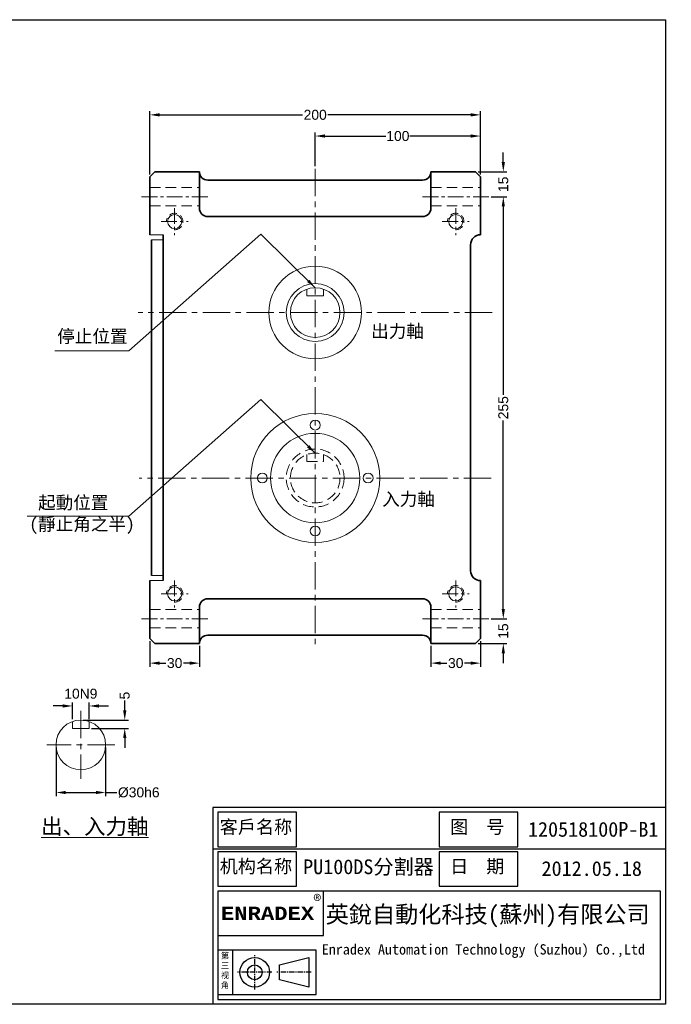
# Model space of a CAD drawing. Header units: inches. Extents: x -28 to 823, y -4 to 591.
# Tile 3 of 3: x 429 to 823, y -4 to 591. Entities that reach past the tile are written whole.
import ezdxf

# ---------------------------------------------------------------- set-up
doc = ezdxf.new("R2010")
doc.units = ezdxf.units.IN
doc.header["$MEASUREMENT"] = 0
doc.linetypes.add('CENTER', pattern=[50.8, 31.75, -6.35, 6.35, -6.35])
doc.linetypes.add('HIDDEN2', pattern=[4.7625, 3.175, -1.5875])
doc.layers.add('A主綫', color=7, linetype='Continuous')
doc.layers.add('D主中心綫', color=1, linetype='CENTER')
for name, color, linetype, lineweight in [('PX', 7, 'Continuous', 20), ('中心線', 1, 'CENTER', 20), ('付虛線', 54, 'HIDDEN2', 15), ('實線', 7, 'Continuous', 35), ('標注', 3, 'Continuous', 20), ('細實線', 7, 'Continuous', 20)]:
    doc.layers.add(name, color=color, linetype=linetype, lineweight=lineweight)
doc.styles.get("Standard").update_dxf_attribs({"font": 'arial.ttf'})
doc.dimstyles.new('pu100ds', dxfattribs={"dimtxt": 6, "dimasz": 5.9, "dimexe": 2.2, "dimexo": 1.5, "dimgap": 1, "dimtad": 0, "dimdec": 4, "dimdsep": 46, "dimtxsty": 'Standard', "dimcen": 0, "dimadec": 0, "dimazin": 0, "dimtfac": 1, "dimtdec": 4, "dimtofl": 0, "dimtmove": 0, "dimatfit": 3, "dimfxl": 0, "dimtolj": 1, "dimtzin": 0, "dimarcsym": 0})

# ---------------------------------------------------------------- blocks, each defined once
blk = doc.blocks.new('*D26')
at = {"layer": 'Defpoints', "color": 0, "ltscale": 0.5}
for p in [(607.98, 520.54), (607.98, 500.77), (707.98, 495.88)]:
    blk.add_point(p, dxfattribs=at)
at = {"layer": '標注', "color": 0, "lineweight": -2, "ltscale": 0.5}
for p, q in [((607.98, 502.27), (607.98, 522.74)), ((613.88, 520.54), (650.65, 520.54)), ((702.08, 520.54), (665.32, 520.54)), ((707.98, 497.38), (707.98, 522.74))]:
    blk.add_line(p, q, dxfattribs=at)
at = {"layer": '標注', "color": 0, "ltscale": 0.5}
for points in [[(613.88, 521.53), (613.88, 519.56), (607.98, 520.54)], [(702.08, 521.53), (702.08, 519.56), (707.98, 520.54)]]:
    blk.add_solid(points, dxfattribs=at)
at = {"layer": '標注', "color": 0, "ltscale": 0.5, "insert": (657.98, 520.54), "char_height": 6, "attachment_point": 5}
blk.add_mtext('\\A1;100', dxfattribs=at)
blk = doc.blocks.new('*D27')
at = {"layer": 'Defpoints', "color": 0, "ltscale": 0.5}
for p in [(507.98, 533.34), (507.98, 495.88), (707.98, 495.88)]:
    blk.add_point(p, dxfattribs=at)
at = {"layer": '標注', "color": 0, "lineweight": -2, "ltscale": 0.5}
for p, q in [((507.98, 497.38), (507.98, 535.54)), ((707.98, 497.38), (707.98, 535.54)), ((513.88, 533.34), (600.31, 533.34)), ((702.08, 533.34), (615.65, 533.34))]:
    blk.add_line(p, q, dxfattribs=at)
at = {"layer": '標注', "color": 0, "ltscale": 0.5}
for points in [[(513.88, 534.32), (513.88, 532.35), (507.98, 533.34)], [(702.08, 534.32), (702.08, 532.35), (707.98, 533.34)]]:
    blk.add_solid(points, dxfattribs=at)
at = {"layer": '標注', "color": 0, "ltscale": 0.5, "insert": (607.98, 533.34), "char_height": 6, "attachment_point": 5}
blk.add_mtext('\\A1;200', dxfattribs=at)
blk = doc.blocks.new('*D28')
at = {"layer": 'Defpoints', "color": 0, "ltscale": 0.5}
for p in [(704.98, 498.88), (721.76, 498.88), (712.98, 483.88)]:
    blk.add_point(p, dxfattribs=at)
at = {"layer": '標注', "color": 0, "lineweight": -2, "ltscale": 0.5}
for p, q in [((721.76, 504.78), (721.76, 510.68)), ((706.48, 498.88), (723.96, 498.88)), ((714.48, 483.88), (723.96, 483.88)), ((721.76, 477.98), (721.76, 472.08))]:
    blk.add_line(p, q, dxfattribs=at)
at = {"layer": '標注', "color": 0, "ltscale": 0.5}
for points in [[(720.77, 504.78), (722.74, 504.78), (721.76, 498.88)], [(720.77, 477.98), (722.74, 477.98), (721.76, 483.88)]]:
    blk.add_solid(points, dxfattribs=at)
at = {"layer": '標注', "color": 0, "ltscale": 0.5, "insert": (721.76, 491.38), "char_height": 6, "attachment_point": 5, "rotation": 90}
blk.add_mtext('\\A1;15', dxfattribs=at)
blk = doc.blocks.new('*D29')
at = {"layer": 'Defpoints', "color": 0, "ltscale": 0.5}
for p in [(712.98, 483.88), (712.98, 228.88), (721.76, 228.88)]:
    blk.add_point(p, dxfattribs=at)
at = {"layer": '標注', "color": 0, "lineweight": -2, "ltscale": 0.5}
for p, q in [((714.48, 483.88), (723.96, 483.88)), ((721.76, 477.98), (721.76, 364.09)), ((721.76, 234.78), (721.76, 348.68)), ((714.48, 228.88), (723.96, 228.88))]:
    blk.add_line(p, q, dxfattribs=at)
at = {"layer": '標注', "color": 0, "ltscale": 0.5}
for points in [[(720.77, 477.98), (722.74, 477.98), (721.76, 483.88)], [(720.77, 234.78), (722.74, 234.78), (721.76, 228.88)]]:
    blk.add_solid(points, dxfattribs=at)
at = {"layer": '標注', "color": 0, "ltscale": 0.5, "insert": (721.76, 356.38), "char_height": 6, "attachment_point": 5, "rotation": 90}
blk.add_mtext('\\A1;255', dxfattribs=at)
blk = doc.blocks.new('*D30')
at = {"layer": 'Defpoints', "color": 0, "ltscale": 0.5}
for p in [(712.98, 228.88), (704.98, 213.88), (721.76, 213.88)]:
    blk.add_point(p, dxfattribs=at)
at = {"layer": '標注', "color": 0, "lineweight": -2, "ltscale": 0.5}
for p, q in [((721.76, 234.78), (721.76, 240.68)), ((714.48, 228.88), (723.96, 228.88)), ((706.48, 213.88), (723.96, 213.88)), ((721.76, 207.98), (721.76, 202.08))]:
    blk.add_line(p, q, dxfattribs=at)
at = {"layer": '標注', "color": 0, "ltscale": 0.5}
for points in [[(720.77, 234.78), (722.74, 234.78), (721.76, 228.88)], [(720.77, 207.98), (722.74, 207.98), (721.76, 213.88)]]:
    blk.add_solid(points, dxfattribs=at)
at = {"layer": '標注', "color": 0, "ltscale": 0.5, "insert": (721.76, 221.38), "char_height": 6, "attachment_point": 5, "rotation": 90}
blk.add_mtext('\\A1;15', dxfattribs=at)
blk = doc.blocks.new('*D31')
at = {"layer": 'Defpoints', "color": 0, "ltscale": 0.5}
for p in [(507.98, 216.88), (537.98, 213.88), (507.98, 202.03)]:
    blk.add_point(p, dxfattribs=at)
at = {"layer": '標注', "color": 0, "lineweight": -2, "ltscale": 0.5}
for p, q in [((507.98, 215.38), (507.98, 199.83)), ((537.98, 212.38), (537.98, 199.83)), ((513.88, 202.03), (517.7, 202.03)), ((532.08, 202.03), (528.27, 202.03))]:
    blk.add_line(p, q, dxfattribs=at)
at = {"layer": '標注', "color": 0, "ltscale": 0.5}
for points in [[(513.88, 203.01), (513.88, 201.05), (507.98, 202.03)], [(532.08, 203.01), (532.08, 201.05), (537.98, 202.03)]]:
    blk.add_solid(points, dxfattribs=at)
at = {"layer": '標注', "color": 0, "ltscale": 0.5, "insert": (522.98, 202.03), "char_height": 6, "attachment_point": 5}
blk.add_mtext('\\A1;30', dxfattribs=at)
blk = doc.blocks.new('*D32')
at = {"layer": 'Defpoints', "color": 0, "ltscale": 0.5}
for p in [(707.98, 216.88), (677.98, 213.88), (707.98, 202.03)]:
    blk.add_point(p, dxfattribs=at)
at = {"layer": '標注', "color": 0, "lineweight": -2, "ltscale": 0.5}
for p, q in [((707.98, 215.38), (707.98, 199.83)), ((677.98, 212.38), (677.98, 199.83)), ((683.88, 202.03), (687.7, 202.03)), ((702.08, 202.03), (698.27, 202.03))]:
    blk.add_line(p, q, dxfattribs=at)
at = {"layer": '標注', "color": 0, "ltscale": 0.5}
for points in [[(683.88, 203.01), (683.88, 201.05), (677.98, 202.03)], [(702.08, 203.01), (702.08, 201.05), (707.98, 202.03)]]:
    blk.add_solid(points, dxfattribs=at)
at = {"layer": '標注', "color": 0, "ltscale": 0.5, "insert": (692.98, 202.03), "char_height": 6, "attachment_point": 5}
blk.add_mtext('\\A1;30', dxfattribs=at)
blk = doc.blocks.new('*D44')
at = {"layer": 'Defpoints', "color": 0, "ltscale": 0.5}
for p in [(451.24, 152.62), (481.24, 152.62), (481.24, 123.83)]:
    blk.add_point(p, dxfattribs=at)
at = {"layer": '標注', "color": 0, "lineweight": -2, "ltscale": 0.5}
for p, q in [((451.24, 151.12), (451.24, 121.63)), ((481.24, 151.12), (481.24, 121.63)), ((457.14, 123.83), (475.34, 123.83)), ((481.24, 123.83), (488.06, 123.83))]:
    blk.add_line(p, q, dxfattribs=at)
at = {"layer": '標注', "color": 0, "ltscale": 0.5}
for points in [[(457.14, 124.82), (457.14, 122.85), (451.24, 123.83)], [(475.34, 124.82), (475.34, 122.85), (481.24, 123.83)]]:
    blk.add_solid(points, dxfattribs=at)
at = {"layer": '標注', "color": 0, "ltscale": 0.5, "insert": (501.28, 123.83), "char_height": 6, "attachment_point": 5}
blk.add_mtext('\\A1;%%C30h6', dxfattribs=at)
blk = doc.blocks.new('*D45')
at = {"layer": 'Defpoints', "color": 0, "ltscale": 0.5}
for p in [(461.24, 176.13), (461.24, 166.76), (471.24, 166.76)]:
    blk.add_point(p, dxfattribs=at)
at = {"layer": '標注', "color": 0, "lineweight": -2, "ltscale": 0.5}
for p, q in [((455.34, 176.13), (449.44, 176.13)), ((461.24, 168.26), (461.24, 178.33)), ((471.24, 168.26), (471.24, 178.33)), ((477.14, 176.13), (483.04, 176.13))]:
    blk.add_line(p, q, dxfattribs=at)
at = {"layer": '標注', "color": 0, "ltscale": 0.5}
for points in [[(455.34, 177.11), (455.34, 175.15), (461.24, 176.13)], [(477.14, 177.11), (477.14, 175.15), (471.24, 176.13)]]:
    blk.add_solid(points, dxfattribs=at)
at = {"layer": '標注', "color": 0, "ltscale": 0.5, "insert": (466.24, 183.53), "char_height": 6, "attachment_point": 5}
blk.add_mtext('\\A1;10N9', dxfattribs=at)
blk = doc.blocks.new('*D46')
at = {"layer": 'Defpoints', "color": 0, "ltscale": 0.5}
for p in [(466.24, 167.62), (492.79, 167.62), (471.24, 162.62)]:
    blk.add_point(p, dxfattribs=at)
at = {"layer": '標注', "color": 0, "lineweight": -2, "ltscale": 0.5}
for p, q in [((492.79, 173.52), (492.79, 179.42)), ((467.74, 167.62), (494.99, 167.62)), ((472.74, 162.62), (494.99, 162.62)), ((492.79, 156.72), (492.79, 150.82))]:
    blk.add_line(p, q, dxfattribs=at)
at = {"layer": '標注', "color": 0, "ltscale": 0.5}
for points in [[(491.81, 173.52), (493.78, 173.52), (492.79, 167.62)], [(491.81, 156.72), (493.78, 156.72), (492.79, 162.62)]]:
    blk.add_solid(points, dxfattribs=at)
at = {"layer": '標注', "color": 0, "ltscale": 0.5, "insert": (492.79, 182.41), "char_height": 6, "attachment_point": 5, "rotation": 90}
blk.add_mtext('\\A1;5', dxfattribs=at)

msp = doc.modelspace()

# ---------------------------------------------------------------- linework, layer by layer
at = {"layer": 'A主綫'}
for points in [[(-28.04366, 590.8531), (819.83134, 590.8531), (819.83134, -4.1469), (-28.04366, -4.1469)], [(549.10634, 91.0531), (596.70634, 91.0531), (596.70634, 111.8781), (549.10634, 111.8781)], [(682.98134, 91.0531), (730.58134, 91.0531), (730.58134, 111.8781), (682.98134, 111.8781)], [(549.10634, 67.2531), (596.70634, 67.2531), (596.70634, 88.0781), (549.10634, 88.0781)], [(682.98134, 67.2531), (730.58134, 67.2531), (730.58134, 88.0781), (682.98134, 88.0781)], [(549.10634, 64.2781), (549.10634, -1.1719), (816.85634, -1.1719), (816.85634, 64.2781)], [(549.10634, 37.5031), (613.06884, 37.5031), (613.06884, 64.2781), (549.10634, 64.2781)], [(549.10634, 1.8031), (608.60634, 1.8031), (608.60634, 28.5781), (549.10634, 28.5781)], [(586.29384, 10.7281), (586.29384, 19.6531), (604.14384, 24.1156), (604.14384, 6.2656)]]:
    msp.add_lwpolyline(points, close=True, dxfattribs=at)
for points in [[(819.83134, 114.8531), (546.13134, 114.8531), (546.13134, -4.1469)], [(819.83134, 89.5656), (546.13134, 89.5656)], [(558.03134, 28.5781), (558.03134, 1.8031)]]:
    msp.add_lwpolyline(points, dxfattribs=at)
for radius in [8.925, 4.4625]:
    msp.add_circle((571.41884, 15.1906), radius, dxfattribs=at)
at = {"layer": 'D主中心綫', "ltscale": 0.1}
for p, q in [((571.41884, 4.7781), (571.41884, 25.6031)), ((581.82968, 15.1906), (561.008, 15.1906)), ((605.63134, 15.1906), (584.80634, 15.1906))]:
    msp.add_line(p, q, dxfattribs=at)
at = {"layer": 'PX'}
for p, q in [((602.98335, 428.02545), (602.98335, 423.88331)), ((602.98335, 423.88331), (612.98335, 423.88331)), ((612.98335, 428.02545), (612.98335, 423.88331)), ((461.23907, 166.76228), (461.23907, 162.62015)), ((471.23907, 166.76228), (471.23907, 162.62015)), ((461.23907, 162.62015), (471.23907, 162.62015))]:
    msp.add_line(p, q, dxfattribs=at)
for centre, radius in [((607.98335, 413.88331), 28), ((607.98335, 413.88331), 17.5), ((607.98335, 413.88331), 15), ((607.98335, 313.88331), 39), ((607.98335, 345.88331), 3), ((607.98335, 313.88331), 27), ((575.98335, 313.88331), 3), ((639.98335, 313.88331), 3), ((607.98335, 281.88331), 3), ((466.23907, 152.62015), 15)]:
    msp.add_circle(centre, radius, dxfattribs=at)
at = {"layer": '中心線', "color": 1, "ltscale": 0.52}
for p, q in [((607.98335, 500.77258), (607.98335, 213.20319)), ((714.98335, 413.88331), (500.98335, 413.88331)), ((714.48335, 313.88331), (501.48335, 313.88331)), ((466.23907, 173.13478), (466.23907, 132.10551)), ((486.7537, 152.62015), (445.72443, 152.62015))]:
    msp.add_line(p, q, dxfattribs=at)
at = {"layer": '中心線', "ltscale": 0.3}
for p, q in [((502.98335, 483.88331), (542.98335, 483.88331)), ((672.98335, 483.88331), (712.98335, 483.88331)), ((522.98335, 477.03038), (522.98335, 460.73625)), ((692.98335, 477.03038), (692.98335, 460.73625)), ((514.83629, 468.88331), (531.13042, 468.88331)), ((684.83629, 468.88331), (701.13042, 468.88331)), ((522.98335, 252.03038), (522.98335, 235.73625)), ((692.98335, 252.03038), (692.98335, 235.73625)), ((514.83629, 243.88331), (531.13042, 243.88331)), ((684.83629, 243.88331), (701.13042, 243.88331)), ((502.98335, 228.88331), (542.98335, 228.88331)), ((672.98335, 228.88331), (712.98335, 228.88331))]:
    msp.add_line(p, q, dxfattribs=at)
at = {"layer": '付虛線', "ltscale": 2}
for p, q in [((507.98335, 489.38331), (537.98335, 489.38331)), ((677.98335, 489.38331), (707.98335, 489.38331)), ((507.98335, 478.38331), (537.98335, 478.38331)), ((677.98335, 478.38331), (707.98335, 478.38331)), ((602.98335, 328.02545), (602.98335, 323.88331)), ((612.98335, 328.02545), (612.98335, 323.88331)), ((602.98335, 323.88331), (612.98335, 323.88331)), ((507.98335, 234.38331), (537.98335, 234.38331)), ((677.98335, 234.38331), (707.98335, 234.38331)), ((507.98335, 223.38331), (537.98335, 223.38331)), ((677.98335, 223.38331), (707.98335, 223.38331))]:
    msp.add_line(p, q, dxfattribs=at)
for radius in [17.5, 15]:
    msp.add_circle((607.98335, 313.88331), radius, dxfattribs=at)
at = {"layer": '付虛線', "lineweight": 15, "ltscale": 1.5}
for centre in [(522.98335, 468.88331), (692.98335, 468.88331), (522.98335, 243.88331), (692.98335, 243.88331)]:
    msp.add_arc(centre, 5, 270, 180, dxfattribs=at)
at = {"layer": '實線'}
for p, q in [((510.98335, 498.88331), (507.98335, 495.88331)), ((507.98335, 495.88331), (507.98335, 460.88331)), ((510.98335, 498.88331), (537.98335, 498.88331)), ((537.98335, 498.88331), (537.98335, 476.88331)), ((542.98335, 493.88331), (607.98335, 493.88331)), ((672.98335, 493.88331), (607.98335, 493.88331)), ((677.98335, 498.88331), (677.98335, 476.88331)), ((704.98335, 498.88331), (677.98335, 498.88331)), ((704.98335, 498.88331), (707.98335, 495.88331)), ((707.98335, 495.88331), (707.98335, 460.88331)), ((542.98335, 471.88331), (607.98335, 471.88331)), ((672.98335, 471.88331), (607.98335, 471.88331)), ((515.98335, 460.88331), (515.98335, 251.88331)), ((508.98335, 457.88331), (508.98335, 254.88331)), ((701.98335, 454.88331), (701.98335, 257.88331)), ((507.98335, 251.88331), (507.98335, 216.88331)), ((707.98335, 251.88331), (707.98335, 216.88331)), ((542.98335, 240.88331), (607.98335, 240.88331)), ((672.98335, 240.88331), (607.98335, 240.88331)), ((537.98335, 213.88331), (537.98335, 235.88331)), ((677.98335, 213.88331), (677.98335, 235.88331)), ((510.98335, 213.88331), (507.98335, 216.88331)), ((510.98335, 213.88331), (507.98335, 216.88331)), ((542.98335, 218.88331), (607.98335, 218.88331)), ((672.98335, 218.88331), (607.98335, 218.88331)), ((707.98335, 216.88331), (704.98335, 213.88331)), ((704.98335, 213.88331), (707.98335, 216.88331)), ((510.98335, 213.88331), (537.98335, 213.88331)), ((704.98335, 213.88331), (677.98335, 213.88331))]:
    msp.add_line(p, q, dxfattribs=at)
at = {"layer": '實線', "lineweight": 15, "ltscale": 0.5}
for centre in [(522.98335, 468.88331), (692.98335, 468.88331), (522.98335, 243.88331), (692.98335, 243.88331)]:
    msp.add_circle(centre, 4.25, dxfattribs=at)
at = {"layer": '實線'}
for centre, radius, start, end in [((542.98335, 498.88331), 5, 180, 270), ((672.98335, 498.88331), 5, 270, 0), ((542.98335, 476.88331), 5, 180, 270), ((672.98335, 476.88331), 5, 270, 0), ((707.98335, 454.88331), 6, 90, 180), ((707.98335, 257.88331), 6, 180, 270), ((542.98335, 235.88331), 5, 90, 180), ((672.98335, 235.88331), 5, 0, 90), ((542.98335, 213.88331), 5, 90, 180), ((672.98335, 213.88331), 5, 0, 90)]:
    msp.add_arc(centre, radius, start, end, dxfattribs=at)
at = {"layer": '標注'}
for p, q in [((495.18874, 390.831), (450.54076, 390.831)), ((495.18874, 290.831), (433.706, 290.831))]:
    msp.add_line(p, q, dxfattribs=at)
at = {"layer": '細實線'}
for p, q in [((507.98335, 460.88331), (515.98335, 460.88331)), ((508.98335, 457.88331), (515.98335, 457.88331)), ((507.98335, 251.88331), (515.98335, 251.88331)), ((508.98335, 254.88331), (515.98335, 254.88331))]:
    msp.add_line(p, q, dxfattribs=at)

# ---------------------------------------------------------------- texts
at = {"layer": 'A主綫', "attachment_point": 1}
for s, insert, char_height, width in [('{\\fSimSun|b0|i0|c134|p2;客戶名称}', (550.23581, 107.05414), 8.0325, 46.0876602), ('{\\fSimSun|b0|i0|c134|p2; 图  号}', (684.11081, 107.05414), 8.0325, 46.0876602), ('{\\fSimSun|b0|i0|c134|p2;120518100P-B1}', (736.6658, 106.05453), 8.925, 80.8773234), ('{\\fSimSun|b0|i0|c134|p2;机构名称}', (550.23581, 83.25414), 8.0325, 46.0876602), ('{\\fSimSun|b0|i0|c134|p2;PU100DS分割器}', (600.70149, 83.42222), 8.925, 82.5835377), ('{\\fSimSun|b0|i0|c134|p2; 日  期}', (684.11081, 83.25414), 8.0325, 46.0876602), ('{\\fSimSun|b0|i0|c134|p2;2012.05.18}', (744.88817, 82.34729), 8.925, 63.3071652), ('{\\fSimSun|b0|i0|c134|p2;\\H1.19x;®\\fNSimSun|b0|i0|c134|p49;\\H0.8402x; }', (606.85589, 62.04442), 6.2475, 226.1792862), ('{\\fCourier New|b1|i0|c134|p49;\\H0.7714x;ENRADEX}', (550.98746, 54.86456), 10.4125, 59.5171364), ('{\\fSimSun|b1|i0|c134|p2;英銳自動化科技(蘇州)有限公司}', (614.32882, 55.36594), 10.26375, 205.5025189), ('{\\fSimSun|b0|i0|c134|p2;Enradex Automation Technology (Suzhou) Co.,Ltd\\fNSimSun|b0|i0|c134|p49; }', (611.95912, 32.17006), 6.2475, 207.1622966), ('{\\fNSimSun|b0|i0|c134|p49;第三视角}', (550.96764, 27.00226), 3.57, 7.0895849)]:
    msp.add_mtext(s, dxfattribs=dict(at, insert=insert, char_height=char_height, width=width))
at = {"layer": '標注', "ltscale": 0.5, "attachment_point": 1}
for s, insert, char_height, width in [('{\\fSimSun|b0|i0|c134|p2;出力軸}', (641.82208, 406.53948), 7.79625, 120.9218894), ('{\\fSimSun|b0|i0|c134|p2;停止位置}', (451.95118, 403.44863), 7.79625, 120.9218894), ('{\\fSimSun|b0|i0|c134|p2; 起動位置\\P(靜止角之半)}', (435.06443, 302.93142), 7.79625, 120.9218894), ('{\\fSimSun|b0|i0|c134|p2;入力軸}', (648.47098, 305.03075), 7.79625, 120.9218894), ('{\\fSimSun|b0|i0|c134|p2;\\L出、入力軸}', (442.15555, 108.1071), 9.52875, 101.0948751)]:
    msp.add_mtext(s, dxfattribs=dict(at, insert=insert, char_height=char_height, width=width))

# ---------------------------------------------------------------- dimensions: what is measured, and where the dimension line sits
at = {"layer": '標注', "ltscale": 0.5}
for base, p1, p2, picture, middle in [((507.98335, 533.33516), (707.98335, 495.88331), (507.98335, 495.88331), '*D27', (607.98335, 533.33516)), ((607.98335, 520.54353), (707.98335, 495.88331), (607.98335, 500.77258), '*D26', (657.98335, 520.54353)), ((507.98335, 202.03075), (537.98335, 213.88331), (507.98335, 216.88331), '*D31', (522.98335, 202.03075)), ((707.98335, 202.03075), (677.98335, 213.88331), (707.98335, 216.88331), '*D32', (692.98335, 202.03075))]:
    dim = msp.add_linear_dim(base=base, p1=p1, p2=p2, dimstyle='pu100ds', dxfattribs=at)
    dim.commit()
    dim.dimension.update_dxf_attribs({"geometry": picture, "text_midpoint": middle})
for base, p1, p2, picture, middle in [((721.75774, 498.88331), (712.98335, 483.88331), (704.98335, 498.88331), '*D28', (721.75774, 491.38331)), ((721.75774, 213.88331), (712.98335, 228.88331), (704.98335, 213.88331), '*D30', (721.75774, 221.38331))]:
    dim = msp.add_linear_dim(base=base, p1=p1, p2=p2, angle=90, dimstyle='pu100ds', dxfattribs=at)
    dim.commit()
    dim.dimension.update_dxf_attribs({"geometry": picture, "text_midpoint": middle, "dimtype": 160})
for base, p1, p2, picture, middle in [((721.75774, 228.88331), (712.98335, 483.88331), (712.98335, 228.88331), '*D29', (721.75774, 356.38331)), ((492.79307, 167.62015), (471.23907, 162.62015), (466.23907, 167.62015), '*D46', (492.79307, 182.40923))]:
    dim = msp.add_linear_dim(base=base, p1=p1, p2=p2, angle=90, dimstyle='pu100ds', dxfattribs=at)
    dim.commit()
    dim.dimension.update_dxf_attribs({"geometry": picture, "text_midpoint": middle})
dim = msp.add_linear_dim(base=(461.23907, 176.13108), p1=(471.23907, 166.76228), p2=(461.23907, 166.76228), text='<>N9', dimstyle='pu100ds', override={"dimtmove": 2}, dxfattribs=at)
dim.commit()
dim.dimension.update_dxf_attribs({"geometry": '*D45', "text_midpoint": (466.23907, 183.53156), "dimtype": 160})
dim = msp.add_linear_dim(base=(481.23907, 123.83357), p1=(451.23907, 152.62015), p2=(481.23907, 152.62015), text='%%C<>h6', dimstyle='pu100ds', dxfattribs=at)
dim.commit()
dim.dimension.update_dxf_attribs({"geometry": '*D44', "text_midpoint": (501.28192, 123.83357), "dimtype": 160})

# ---------------------------------------------------------------- leaders
for points in [[(607.98335, 428.88331), (575.11196, 461.32444), (495.18874, 390.831)], [(607.98335, 328.88331), (575.11196, 361.32444), (495.18874, 290.831)]]:
    msp.add_leader(points, dimstyle='pu100ds', override={"dimgap": 1, "dimtad": 0}, dxfattribs=at)

doc.saveas('drawing.dxf')
